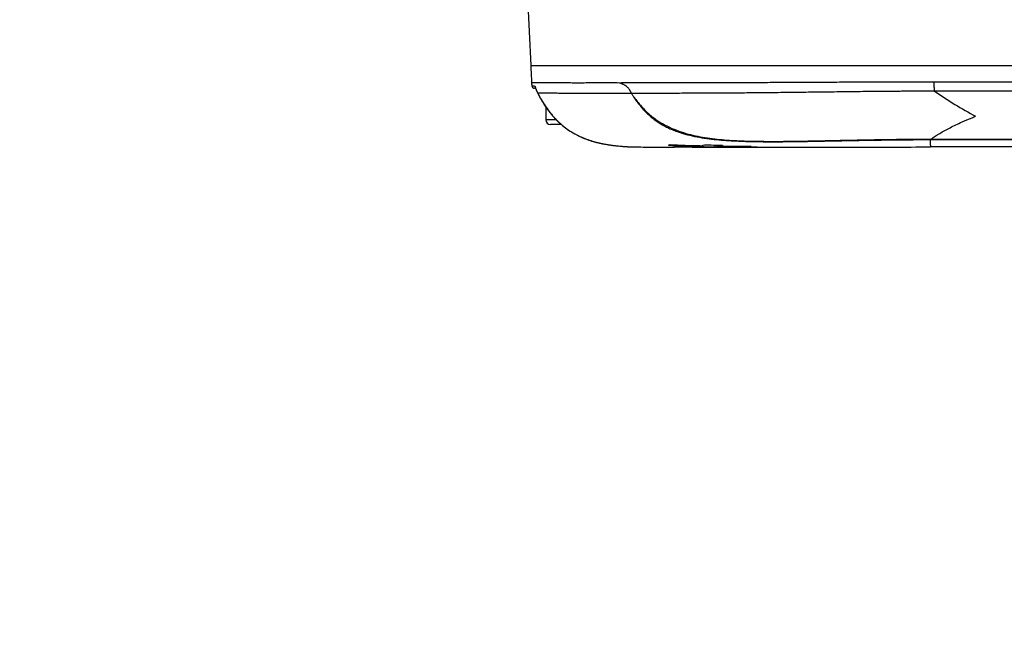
# Model space of a CAD drawing. Header units: millimetres. Extents: x 5828 to 6704, y 123 to 421.
# Tile 170 of 256: x 6522.42 to 6527.86, y 208.55 to 211.9. Entities that reach past the tile are written whole.
import ezdxf

# ---------------------------------------------------------------- set-up
doc = ezdxf.new("R2010")
doc.units = ezdxf.units.MM
for name, color, linetype in [('外形图', 7, 'Continuous'), ('尺寸标注', 7, 'Continuous'), ('运动范围', 7, 'Continuous')]:
    doc.layers.add(name, color=color, linetype=linetype)
doc.styles.add('微软雅黑', font='msyh.ttc', dxfattribs={"height": 1.5})
doc.dimstyles.new('尺寸标注_1_20比例', dxfattribs={"dimtxt": 1.5, "dimasz": 1.25, "dimexe": 0.5, "dimexo": 0.4, "dimgap": 0.5, "dimtad": 1, "dimdec": 1, "dimlfac": 20, "dimdsep": 46, "dimtxsty": '微软雅黑', "dimcen": 0.09, "dimadec": 0, "dimazin": 0, "dimtp": 0.01, "dimtm": 0.01, "dimtfac": 1, "dimtdec": 1, "dimtofl": 0, "dimtmove": 0, "dimatfit": 3, "dimfxl": 1, "dimtolj": 1, "dimarcsym": 0})

# ---------------------------------------------------------------- blocks, each defined once
blk = doc.blocks.new('*D1146')
at = {"layer": 'Defpoints', "color": 0}
for p in [(6488.2514, 214.3423), (6559.4529, 214.3423), (6635.7237, 214.3423), (6618.6004, 203.913), (6564.9841, 201.5194)]:
    blk.add_point(p, dxfattribs=at)
at = {"layer": '尺寸标注', "color": 0, "lineweight": -2}
blk.add_arc((6559.4529, 214.3423), 13.965, 185.13022, 344.86978, dxfattribs=at)
at = {"layer": '尺寸标注', "color": 0}
for points in [[(6545.7519, 213.1029), (6545.3356, 213.0842), (6545.4878, 214.3423)], [(6573.1371, 210.6519), (6572.7305, 210.7426), (6573.2057, 211.9173)]]:
    blk.add_solid(points, dxfattribs=at)
at = {"layer": '尺寸标注', "color": 0, "insert": (6555.4094, 202.3101), "char_height": 1.5, "attachment_point": 5, "rotation": 341.4248, "style": '微软雅黑'}
blk.add_mtext('\\A1;{\\fAlibaba PuHuiTi 3.0 55 Regular|b0|i0|c134|p18;+\\A1;170%%d}', dxfattribs=at)

msp = doc.modelspace()

# ---------------------------------------------------------------- linework, layer by layer
at = {"layer": '外形图', "linetype": 'ByBlock'}
for p, q in [((6525.2244, 212.0729), (6525.2438, 211.6423)), ((6525.2438, 211.6423), (6539.6504, 211.6423)), ((6525.2485, 211.5468), (6525.2485, 211.5469)), ((6525.2488, 211.5426), (6525.249, 211.5404)), ((6525.2504, 211.5297), (6525.2653, 211.5297)), ((6525.2708, 211.5173), (6525.2652, 211.5173)), ((6525.2683, 211.5235), (6525.2684, 211.5232)), ((6525.2688, 211.5224), (6525.2689, 211.5221)), ((6525.2689, 211.5221), (6525.2691, 211.5217)), ((6525.2691, 211.5217), (6525.2693, 211.5212)), ((6525.2693, 211.5212), (6525.2695, 211.5207)), ((6525.2695, 211.5207), (6525.2698, 211.5198)), ((6525.2698, 211.5198), (6525.2704, 211.5183)), ((6525.2704, 211.5183), (6525.2726, 211.5125)), ((6525.2723, 211.5131), (6525.2732, 211.5107)), ((6525.2732, 211.5107), (6525.274, 211.5088)), ((6525.2737, 211.5095), (6525.2753, 211.5056)), ((6525.2748, 211.5069), (6525.2753, 211.5055)), ((6525.2753, 211.5055), (6525.2759, 211.5041)), ((6525.2759, 211.5041), (6525.2765, 211.5026)), ((6525.2765, 211.5026), (6525.2771, 211.5012)), ((6525.2771, 211.5012), (6525.2777, 211.4997)), ((6525.2777, 211.4997), (6525.2784, 211.4982)), ((6525.2784, 211.4982), (6525.2791, 211.4967)), ((6525.2791, 211.4968), (6525.2791, 211.4967)), ((6525.2818, 211.4909), (6525.2827, 211.4891)), ((6525.2828, 211.4891), (6525.2827, 211.4891)), ((6525.2866, 211.4818), (6525.2871, 211.4808)), ((6525.3279, 211.4135), (6525.3279, 211.3423)), ((6525.3861, 211.3423), (6525.3279, 211.3423)), ((6525.4127, 211.3173), (6525.3529, 211.3173)), ((6525.4404, 211.2952), (6525.4411, 211.2946)), ((6525.4451, 211.2917), (6525.4491, 211.2889)), ((6525.4959, 211.2607), (6525.4959, 211.2606)), ((6527.455, 211.2333), (6528.4178, 211.2358)), ((6527.4587, 211.2364), (6528.4248, 211.2388)), ((6525.6522, 211.2085), (6525.6582, 211.2074)), ((6525.6582, 211.2074), (6525.6641, 211.2064)), ((6525.6641, 211.2064), (6525.6699, 211.2054)), ((6525.6699, 211.2054), (6525.6757, 211.2045)), ((6525.6757, 211.2045), (6525.6814, 211.2037)), ((6525.6814, 211.2037), (6525.6869, 211.2029)), ((6525.6869, 211.2029), (6525.6924, 211.2022)), ((6525.6924, 211.2022), (6525.6977, 211.2015)), ((6525.6977, 211.2015), (6525.703, 211.2008)), ((6525.7106, 211.1999), (6525.7155, 211.1994)), ((6525.7155, 211.1994), (6525.7227, 211.1986)), ((6525.7227, 211.1986), (6525.7296, 211.1979)), ((6525.7296, 211.1979), (6525.7361, 211.1973)), ((6525.7361, 211.1973), (6525.7423, 211.1968)), ((6525.7423, 211.1968), (6525.75, 211.1961)), ((6525.75, 211.1961), (6525.7562, 211.1956)), ((6525.7562, 211.1956), (6525.7636, 211.1951)), ((6525.7636, 211.1951), (6525.7716, 211.1945)), ((6525.7716, 211.1945), (6525.7797, 211.194)), ((6525.7797, 211.194), (6525.7906, 211.1934)), ((6526.0395, 211.1916), (6526.0396, 211.1927)), ((6526.0395, 211.1927), (6526.1373, 211.1923)), ((6526.0395, 211.192), (6526.0395, 211.1927)), ((6526.0395, 211.1916), (6526.0395, 211.192)), ((6526.1372, 211.1923), (6526.1373, 211.1917)), ((6526.1373, 211.1923), (6526.1373, 211.1915)), ((6526.1373, 211.1915), (6526.2218, 211.1914)), ((6526.1806, 211.1974), (6526.1808, 211.1998)), ((6526.1808, 211.1998), (6526.1893, 211.1996)), ((6526.2218, 211.1914), (6526.2257, 211.1915)), ((6526.3059, 211.1915), (6526.2257, 211.1915)), ((6526.2649, 211.1938), (6526.2641, 211.2029)), ((6526.2802, 211.1963), (6526.2797, 211.2026)), ((6526.2889, 211.1982), (6526.2885, 211.2025)), ((6526.3059, 211.1915), (6526.3058, 211.192)), ((6526.3059, 211.1914), (6526.3921, 211.1915)), ((6526.3059, 211.1914), (6526.3059, 211.1915)), ((6526.3181, 211.1917), (6526.3181, 211.192)), ((6526.4974, 211.1917), (6526.3181, 211.1917)), ((6526.3297, 211.1914), (6526.3227, 211.1914)), ((6526.3447, 211.1914), (6526.3297, 211.1914)), ((6526.3645, 211.1914), (6526.3447, 211.1914)), ((6526.3645, 211.1914), (6526.3645, 211.1914)), ((6526.3921, 211.1914), (6526.3645, 211.1914)), ((6526.3921, 211.1915), (6526.4171, 211.1915)), ((6526.4063, 211.1914), (6526.3921, 211.1914)), ((6526.4063, 211.1914), (6526.4063, 211.1915)), ((6526.4171, 211.1915), (6526.4857, 211.1915)), ((6526.4545, 211.1957), (6526.4544, 211.1973)), ((6526.4857, 211.1915), (6526.4974, 211.1915)), ((6526.4973, 211.1921), (6526.4974, 211.1921)), ((6526.4974, 211.1917), (6526.4973, 211.1921)), ((6526.4974, 211.1921), (6526.4974, 211.1917)), ((6526.4974, 211.1915), (6526.6604, 211.1917)), ((6527.4551, 211.2027), (6527.455, 211.1923)), ((6528.4774, 211.1923), (6527.455, 211.1923))]:
    msp.add_line(p, q, dxfattribs=at)
for points in [[(6525.2485, 211.5469), (6525.2486, 211.5448), (6525.2488, 211.5426)], [(6525.249, 211.5404), (6525.2492, 211.5383), (6525.2494, 211.5361)], [(6525.2494, 211.5361), (6525.2497, 211.534), (6525.25, 211.5319), (6525.2504, 211.5297)], [(6525.2504, 211.5297), (6525.2505, 211.5294), (6525.2505, 211.529), (6525.2506, 211.5286), (6525.2507, 211.5282)], [(6525.2507, 211.5282), (6525.2509, 211.5279), (6525.251, 211.5275), (6525.2511, 211.5271), (6525.2512, 211.5267), (6525.2514, 211.5264), (6525.2516, 211.526), (6525.2517, 211.5256), (6525.2519, 211.5253), (6525.2521, 211.5249), (6525.2523, 211.5246), (6525.2525, 211.5243), (6525.2527, 211.5239), (6525.253, 211.5236), (6525.2532, 211.5233), (6525.2534, 211.523), (6525.2537, 211.5227), (6525.2539, 211.5224), (6525.2542, 211.5221), (6525.2545, 211.5218), (6525.2548, 211.5215), (6525.2551, 211.5212), (6525.2554, 211.521), (6525.2557, 211.5207), (6525.256, 211.5205), (6525.2563, 211.5202), (6525.2566, 211.52), (6525.2569, 211.5198), (6525.2573, 211.5196), (6525.2576, 211.5193), (6525.258, 211.5192), (6525.2583, 211.519), (6525.2587, 211.5188), (6525.259, 211.5186), (6525.2594, 211.5185), (6525.2597, 211.5183), (6525.2601, 211.5182), (6525.2605, 211.518), (6525.2609, 211.5179), (6525.2613, 211.5178), (6525.2616, 211.5177), (6525.262, 211.5176), (6525.2624, 211.5175), (6525.2628, 211.5175), (6525.2632, 211.5174), (6525.2636, 211.5174), (6525.264, 211.5173), (6525.2644, 211.5173), (6525.2648, 211.5173), (6525.2652, 211.5173)], [(6525.2537, 211.5227), (6525.2539, 211.5224), (6525.2542, 211.5221), (6525.2545, 211.5218), (6525.2548, 211.5215), (6525.2551, 211.5212), (6525.2554, 211.521), (6525.2557, 211.5207), (6525.256, 211.5205), (6525.2563, 211.5202), (6525.2566, 211.52), (6525.2569, 211.5198), (6525.2573, 211.5196), (6525.2576, 211.5193), (6525.258, 211.5192), (6525.2583, 211.519), (6525.2587, 211.5188), (6525.259, 211.5186), (6525.2594, 211.5185), (6525.2597, 211.5183), (6525.2601, 211.5182), (6525.2605, 211.518), (6525.2609, 211.5179), (6525.2613, 211.5178), (6525.2616, 211.5177), (6525.262, 211.5176), (6525.2624, 211.5175), (6525.2628, 211.5175), (6525.2632, 211.5174), (6525.2636, 211.5174), (6525.264, 211.5173), (6525.2644, 211.5173), (6525.2648, 211.5173), (6525.2652, 211.5173)], [(6525.2683, 211.5235), (6525.2683, 211.5235), (6525.2683, 211.5235), (6525.2683, 211.5235), (6525.2683, 211.5235), (6525.2683, 211.5234), (6525.2683, 211.5234)], [(6525.2684, 211.5232), (6525.2684, 211.5232), (6525.2685, 211.5231), (6525.2685, 211.523), (6525.2686, 211.5229), (6525.2686, 211.5227), (6525.2687, 211.5226), (6525.2688, 211.5224)], [(6525.2791, 211.4967), (6525.2799, 211.4948), (6525.2808, 211.4928)], [(6525.2791, 211.4967), (6525.2799, 211.4948), (6525.2808, 211.4928), (6525.2818, 211.4909), (6525.2827, 211.4891)], [(6525.2827, 211.4891), (6525.2866, 211.4818), (6525.2905, 211.4746), (6525.2943, 211.4677), (6525.2981, 211.461), (6525.3019, 211.4545), (6525.3057, 211.4481), (6525.3094, 211.4419), (6525.3132, 211.4359)], [(6525.3132, 211.4359), (6525.3169, 211.43), (6525.3206, 211.4243), (6525.3244, 211.4187), (6525.3279, 211.4135)], [(6525.3169, 211.43), (6525.3206, 211.4243), (6525.3244, 211.4187), (6525.3281, 211.4132), (6525.3318, 211.4079), (6525.3355, 211.4027), (6525.3391, 211.3977), (6525.3428, 211.3927), (6525.3465, 211.3879), (6525.3502, 211.3832), (6525.3538, 211.3786), (6525.3575, 211.3741), (6525.3612, 211.3697), (6525.3649, 211.3654), (6525.3686, 211.3611), (6525.3723, 211.357), (6525.376, 211.3529), (6525.3797, 211.349), (6525.3834, 211.3451), (6525.3871, 211.3412), (6525.3909, 211.3375), (6525.3946, 211.3338), (6525.3984, 211.3302), (6525.4022, 211.3267), (6525.406, 211.3232), (6525.4098, 211.3198)], [(6525.4098, 211.3198), (6525.4136, 211.3165), (6525.4175, 211.3132), (6525.4214, 211.3099), (6525.4252, 211.3068), (6525.4292, 211.3037), (6525.4331, 211.3006), (6525.4371, 211.2976), (6525.4411, 211.2946), (6525.4451, 211.2917), (6525.4492, 211.2889)], [(6525.4491, 211.2889), (6525.4532, 211.2861), (6525.4574, 211.2833), (6525.4615, 211.2806), (6525.4657, 211.278), (6525.4699, 211.2753), (6525.4741, 211.2728), (6525.4784, 211.2702), (6525.4828, 211.2678), (6525.4871, 211.2653), (6525.4915, 211.2629), (6525.4959, 211.2606)], [(6525.4959, 211.2606), (6525.4993, 211.2589), (6525.5026, 211.2572), (6525.506, 211.2555), (6525.5094, 211.2539), (6525.5127, 211.2523), (6525.5161, 211.2507), (6525.5195, 211.2491), (6525.5228, 211.2476), (6525.5262, 211.2461), (6525.5295, 211.2447), (6525.5329, 211.2433), (6525.5362, 211.2419), (6525.5396, 211.2405), (6525.5429, 211.2392), (6525.5462, 211.2379), (6525.5496, 211.2366), (6525.5529, 211.2354), (6525.5562, 211.2342), (6525.5595, 211.233), (6525.5628, 211.2318), (6525.5661, 211.2307), (6525.5694, 211.2295), (6525.5727, 211.2284), (6525.576, 211.2274), (6525.5793, 211.2263), (6525.5826, 211.2253), (6525.5858, 211.2243), (6525.5891, 211.2234), (6525.5923, 211.2224), (6525.5956, 211.2215), (6525.5988, 211.2206), (6525.6021, 211.2197), (6525.6053, 211.2189), (6525.6085, 211.218), (6525.6117, 211.2172), (6525.6149, 211.2164), (6525.6181, 211.2157), (6525.6212, 211.2149), (6525.6244, 211.2142), (6525.6275, 211.2135), (6525.6307, 211.2128), (6525.6338, 211.2121), (6525.6369, 211.2115), (6525.64, 211.2108), (6525.6431, 211.2102), (6525.6461, 211.2096), (6525.6522, 211.2085)], [(6525.703, 211.2008), (6525.7056, 211.2005), (6525.7106, 211.1999)], [(6525.7906, 211.1934), (6525.8018, 211.1931), (6525.8145, 211.1929), (6525.8269, 211.1927)]]:
    msp.add_lwpolyline(points, dxfattribs=at)
for centre, radius, start, end in [((6580.5279, 214.3423), 55.35, 182.79603, 182.89488), ((6525.3912, 211.5541), 0.1429, 182.9054, 185.1191), ((6525.3912, 211.5541), 0.1428, 185.1192, 185.2638), ((6525.3912, 211.5541), 0.1429, 185.2639, 187.4408), ((6525.3912, 211.5541), 0.1428, 187.4409, 187.5889), ((6525.3912, 211.5541), 0.1429, 187.5889, 189.812), ((6525.2652, 211.5323), 0.015, 189.8123, 269.9999), ((6525.2801, 211.5323), 0.015, 189.8223, 220.5711), ((6525.4088, 211.5548), 0.1421, 204.0984, 207.5172), ((6528.8114, 213.4225), 2.3388, 235.2518, 241.7644), ((6525.3529, 211.3423), 0.025, 180, 270), ((6525.9521, 211.348), 0.1559, 290.2942, 293.7633), ((6526.2986, 219.4337), 8.2371, 267.96576, 269.1788), ((6526.3023, 217.345), 6.1464, 267.32099, 268.86756), ((6526.1281, 211.4264), 0.2349, 279.0965, 282.9008), ((6526.3618, 233.8563), 22.6627, 269.50313, 269.75499), ((6526.1348, 211.3998), 0.2075, 285.23, 289.6627), ((6526.4083, 218.0243), 6.8229, 268.28945, 269.12623), ((6526.2218, 211.3374), 0.146, 271.5164, 275.3394), ((6526.3632, 318.3556), 107.1637, 269.931666, 270.07172), ((6526.2294, 211.4591), 0.2677, 277.6123, 280.9337), ((6526.4617, 236.3368), 25.1411, 269.58632, 269.98362), ((6526.2348, 211.4349), 0.2429, 282.8854, 286.6207), ((6526.4725, 230.4917), 19.2945, 269.45494, 269.97264), ((6526.304, 211.574), 0.3826, 270.2752, 272.1059), ((6526.4021, 214.7084), 3.517, 270.0679, 270.2439), ((6526.4054, 211.4833), 0.2918, 279.6864, 281.434)]:
    msp.add_arc(centre, radius, start, end, dxfattribs=at)
for points, knots in [([(6525.7357, 211.5461), (6525.7166, 211.5462), (6525.6796, 211.5464), (6525.6258, 211.5464), (6525.5753, 211.5463), (6525.5281, 211.5461), (6525.4845, 211.5461), (6525.4444, 211.5463), (6525.4079, 211.5466), (6525.3797, 211.5469), (6525.3591, 211.547), (6525.345, 211.5471), (6525.3319, 211.5472), (6525.3197, 211.5473), (6525.3084, 211.5473), (6525.2981, 211.5473), (6525.2888, 211.5472), (6525.2805, 211.5472), (6525.2731, 211.5471), (6525.2675, 211.5471), (6525.2636, 211.547), (6525.261, 211.547), (6525.2586, 211.547), (6525.2565, 211.5469), (6525.2547, 211.5469), (6525.2531, 211.5469), (6525.2519, 211.5469), (6525.251, 211.5469), (6525.2505, 211.5469), (6525.25, 211.5469), (6525.2496, 211.5469), (6525.2493, 211.5469), (6525.249, 211.5469), (6525.2488, 211.5469), (6525.2487, 211.5469), (6525.2486, 211.5469), (6525.2486, 211.5469), (6525.2485, 211.5469), (6525.2485, 211.5469), (6525.2485, 211.5469), (6525.2485, 211.5469)], [0, 0, 0, 0, 0.117228, 0.227819, 0.331571, 0.428323, 0.51796, 0.60036, 0.67536, 0.742804, 0.77365, 0.802564, 0.829537, 0.854562, 0.877631, 0.898735, 0.917865, 0.935014, 0.950174, 0.963339, 0.969172, 0.974503, 0.979331, 0.983656, 0.987476, 0.990791, 0.993598, 0.994812, 0.995898, 0.996857, 0.997689, 0.998393, 0.99897, 0.999419, 0.999596, 0.99974, 0.999853, 0.999934, 0.999982, 1, 1, 1, 1]), ([(6527.4759, 211.5515), (6527.4552, 211.5515), (6527.4241, 211.5514), (6527.3827, 211.5513), (6527.3207, 211.5513), (6527.2483, 211.5513), (6527.1658, 211.5511), (6527.1042, 211.5508), (6527.0429, 211.5504), (6526.982, 211.5501), (6526.9214, 211.5497), (6526.8612, 211.5494), (6526.8015, 211.5492), (6526.723, 211.5488), (6526.6263, 211.5483), (6526.5124, 211.5478), (6526.4016, 211.5473), (6526.294, 211.5472), (6526.2066, 211.5471), (6526.1387, 211.5471), (6526.0892, 211.5469), (6526.0409, 211.5467), (6525.9937, 211.5465), (6525.9477, 211.5463), (6525.9028, 211.5462), (6525.8662, 211.5462), (6525.8375, 211.5463), (6525.8165, 211.5464), (6525.7958, 211.5464), (6525.7689, 211.5464), (6525.7489, 211.5462), (6525.7357, 211.5461)], [0, 0, 0, 0, 0.035687, 0.053531, 0.071376, 0.142686, 0.17822, 0.213616, 0.248849, 0.283898, 0.318732, 0.353322, 0.387639, 0.421658, 0.48869, 0.554206, 0.617996, 0.67986, 0.739603, 0.768617, 0.797025, 0.824808, 0.851942, 0.878409, 0.904188, 0.929259, 0.941522, 0.9536, 0.965489, 0.977187, 1, 1, 1, 1]), ([(6525.8012, 211.4876), (6525.801, 211.4887), (6525.8005, 211.4904), (6525.7996, 211.4925), (6525.7989, 211.4941), (6525.7981, 211.4957), (6525.7971, 211.4978), (6525.7957, 211.5004), (6525.794, 211.5035), (6525.7917, 211.5075), (6525.7885, 211.5121), (6525.7845, 211.5173), (6525.7803, 211.5219), (6525.7759, 211.5259), (6525.7701, 211.5304), (6525.7641, 211.5342), (6525.758, 211.5372), (6525.7535, 211.5392), (6525.749, 211.541), (6525.7445, 211.5427), (6525.7401, 211.5444), (6525.7372, 211.5456), (6525.7357, 211.5461)], [0, 0, 0, 0, 0.036545, 0.055622, 0.074917, 0.09421, 0.1135, 0.152123, 0.190581, 0.228692, 0.303289, 0.374957, 0.443031, 0.507402, 0.568587, 0.683705, 0.738596, 0.792226, 0.84491, 0.896943, 0.948624, 1, 1, 1, 1]), ([(6537.1463, 211.5688), (6537.1212, 211.5669), (6537.0835, 211.5643), (6537.0331, 211.5614), (6536.9828, 211.5589), (6536.9198, 211.5565), (6536.8443, 211.5544), (6536.7687, 211.5531), (6536.6931, 211.5523), (6536.6175, 211.5519), (6536.5419, 211.5517), (6536.4663, 211.5518), (6536.3907, 211.5519), (6536.3151, 211.552), (6536.2394, 211.5521), (6536.1638, 211.5521), (6536.063, 211.552), (6535.937, 211.5519), (6535.7858, 211.5519), (6535.6346, 211.552), (6535.4834, 211.552), (6535.3322, 211.552), (6535.181, 211.5519), (6534.9794, 211.5519), (6534.7275, 211.5519), (6534.4251, 211.5519), (6534.0219, 211.5519), (6533.518, 211.5519), (6532.9134, 211.5519), (6532.3088, 211.5519), (6531.7043, 211.5519), (6531.0999, 211.5519), (6530.4955, 211.5518), (6529.8913, 211.5518), (6529.2872, 211.5518), (6528.6833, 211.5517), (6528.0795, 211.5517), (6527.6771, 211.5516), (6527.4759, 211.5515)], [0, 0, 0, 0, 0.007818, 0.011727, 0.015636, 0.023453, 0.031271, 0.039089, 0.046907, 0.054725, 0.062542, 0.07036, 0.078178, 0.085996, 0.093813, 0.101631, 0.109449, 0.125084, 0.140719, 0.156354, 0.171988, 0.187623, 0.203257, 0.218891, 0.250159, 0.281425, 0.312691, 0.375219, 0.437742, 0.500259, 0.562768, 0.625269, 0.687759, 0.750238, 0.812704, 0.875154, 0.937587, 1, 1, 1, 1]), ([(6527.4783, 211.5008), (6527.4781, 211.5022), (6527.4777, 211.5052), (6527.4773, 211.5102), (6527.4769, 211.5158), (6527.4764, 211.5245), (6527.4761, 211.5365), (6527.476, 211.5464), (6527.476, 211.5515)], [0, 0, 0, 0, 0.082033, 0.180027, 0.292425, 0.417408, 0.696804, 1, 1, 1, 1]), ([(6525.2653, 211.5297), (6525.2655, 211.5297), (6525.2657, 211.5296), (6525.266, 211.5293), (6525.2663, 211.5288), (6525.2668, 211.528), (6525.2674, 211.5267), (6525.268, 211.5252), (6525.269, 211.5226), (6525.2704, 211.5188), (6525.2722, 211.5138), (6525.2743, 211.5083), (6525.2766, 211.5026), (6525.2783, 211.4987), (6525.2791, 211.4968)], [0, 0, 0, 0, 0.012603, 0.021748, 0.033064, 0.062418, 0.100774, 0.14768, 0.202318, 0.331614, 0.481965, 0.64709, 0.821364, 1, 1, 1, 1]), ([(6527.4784, 211.5008), (6527.4588, 211.5008), (6527.4195, 211.5007), (6527.3606, 211.5004), (6527.3115, 211.5002), (6527.2722, 211.5), (6527.2428, 211.4998), (6527.2134, 211.4997), (6527.1743, 211.4994), (6527.1256, 211.4989), (6527.0769, 211.4983), (6527.0381, 211.4978), (6526.9995, 211.4973), (6526.9514, 211.4967), (6526.8751, 211.4958), (6526.7808, 211.4946), (6526.669, 211.4932), (6526.5596, 211.492), (6526.4527, 211.491), (6526.3488, 211.4903), (6526.248, 211.4898), (6526.1663, 211.4895), (6526.1027, 211.4892), (6526.0566, 211.4889), (6526.0114, 211.4886), (6525.9673, 211.4883), (6525.9313, 211.4882), (6525.903, 211.4881), (6525.8822, 211.4881), (6525.8616, 211.4881), (6525.8349, 211.4881), (6525.8149, 211.4881), (6525.8018, 211.4881)], [0, 0, 0, 0, 0.035133, 0.070275, 0.105408, 0.122965, 0.14051, 0.158038, 0.175543, 0.210469, 0.245259, 0.262599, 0.279899, 0.31437, 0.348642, 0.416473, 0.483178, 0.548541, 0.61235, 0.674408, 0.734532, 0.792534, 0.820682, 0.848233, 0.875169, 0.901471, 0.927122, 0.939699, 0.952107, 0.964343, 0.976403, 1, 1, 1, 1]), ([(6531.0066, 211.5017), (6530.7124, 211.5017), (6530.1242, 211.5016), (6529.389, 211.5015), (6528.8744, 211.5014), (6528.5804, 211.5013), (6528.36, 211.5013), (6528.1395, 211.5012), (6527.8457, 211.5011), (6527.6253, 211.5009), (6527.4784, 211.5008)], [0, 0, 0, 0, 0.250126, 0.500178, 0.625172, 0.68766, 0.750141, 0.812617, 0.875085, 1, 1, 1, 1]), ([(6525.8012, 211.4876), (6525.7842, 211.4878), (6525.759, 211.488), (6525.7257, 211.4882), (6525.7015, 211.4884), (6525.6779, 211.4884), (6525.6476, 211.4885), (6525.598, 211.4885), (6525.5439, 211.4883), (6525.493, 211.4883), (6525.4491, 211.4886), (6525.4088, 211.4889), (6525.3721, 211.4892), (6525.3488, 211.4893), (6525.3282, 211.4894), (6525.3106, 211.4894), (6525.2957, 211.4893), (6525.2868, 211.4892), (6525.2828, 211.4891)], [0, 0, 0, 0, 0.098431, 0.146112, 0.192743, 0.238289, 0.282726, 0.368194, 0.525044, 0.596197, 0.662349, 0.779139, 0.829578, 0.874626, 0.914234, 0.948358, 0.976959, 1, 1, 1, 1]), ([(6525.2828, 211.4891), (6525.289, 211.4774), (6525.3017, 211.4542), (6525.3227, 211.4205), (6525.3458, 211.3882), (6525.3711, 211.3576), (6525.3988, 211.3291), (6525.4289, 211.3032), (6525.4613, 211.2801), (6525.4842, 211.2668), (6525.4959, 211.2607)], [0, 0, 0, 0, 0.12501, 0.250018, 0.375023, 0.500023, 0.625019, 0.750013, 0.875005, 1, 1, 1, 1]), ([(6525.8012, 211.4876), (6525.8024, 211.4857), (6525.8049, 211.4819), (6525.8086, 211.4762), (6525.8123, 211.4705), (6525.8161, 211.4648), (6525.82, 211.4592), (6525.8252, 211.4518), (6525.8318, 211.4426), (6525.8401, 211.4317), (6525.8514, 211.4175), (6525.8662, 211.4003), (6525.8851, 211.3806), (6525.9051, 211.3621), (6525.9263, 211.345), (6525.9486, 211.3292), (6525.9718, 211.3149), (6525.9958, 211.302), (6526.0205, 211.2906), (6526.0542, 211.277), (6526.0974, 211.2631), (6526.1504, 211.2504), (6526.204, 211.241), (6526.258, 211.2342), (6526.3122, 211.2293), (6526.3665, 211.226), (6526.4209, 211.2237), (6526.4753, 211.2224), (6526.5297, 211.2217), (6526.6022, 211.2214), (6526.693, 211.2222), (6526.8018, 211.224), (6526.9106, 211.2261), (6527.0195, 211.2283), (6527.1284, 211.2302), (6527.2372, 211.2317), (6527.3461, 211.2328), (6527.4187, 211.2332), (6527.455, 211.2333)], [0, 0, 0, 0, 0.003911, 0.007821, 0.011732, 0.015642, 0.019553, 0.023464, 0.031285, 0.039106, 0.046927, 0.062568, 0.078209, 0.09385, 0.109491, 0.125131, 0.14077, 0.156407, 0.172042, 0.187674, 0.218919, 0.250155, 0.281384, 0.312613, 0.343842, 0.375074, 0.406309, 0.437546, 0.468785, 0.500025, 0.562511, 0.625001, 0.687496, 0.749995, 0.812496, 0.874998, 0.9375, 1, 1, 1, 1]), ([(6525.8018, 211.4881), (6525.803, 211.4862), (6525.8055, 211.4824), (6525.8093, 211.4768), (6525.8132, 211.4712), (6525.8171, 211.4656), (6525.8211, 211.4601), (6525.8265, 211.4528), (6525.8361, 211.4402), (6525.8505, 211.4227), (6525.8688, 211.4025), (6525.8882, 211.3834), (6525.9087, 211.3655), (6525.9302, 211.3488), (6525.9601, 211.3283), (6525.9996, 211.3061), (6526.0496, 211.2844), (6526.1013, 211.2672), (6526.1541, 211.2539), (6526.2076, 211.244), (6526.2616, 211.2368), (6526.3158, 211.2316), (6526.3701, 211.2281), (6526.4245, 211.2257), (6526.479, 211.2243), (6526.5334, 211.2236), (6526.606, 211.2233), (6526.6967, 211.2241), (6526.8055, 211.226), (6526.9144, 211.2284), (6527.0232, 211.2307), (6527.1321, 211.2329), (6527.2772, 211.2352), (6527.3861, 211.2362), (6527.4587, 211.2364)], [0, 0, 0, 0, 0.003909, 0.007817, 0.011725, 0.015633, 0.019541, 0.023448, 0.031262, 0.046887, 0.062507, 0.078123, 0.093735, 0.109343, 0.124951, 0.156156, 0.187375, 0.21861, 0.249858, 0.281114, 0.312374, 0.343633, 0.374892, 0.40615, 0.437407, 0.468663, 0.499918, 0.562426, 0.624934, 0.68744, 0.749948, 0.812456, 0.874966, 1, 1, 1, 1]), ([(6527.4587, 211.2364), (6527.4623, 211.2389), (6527.4698, 211.2441), (6527.4814, 211.2518), (6527.4937, 211.2595), (6527.5111, 211.2702), (6527.5344, 211.2836), (6527.5642, 211.2995), (6527.5962, 211.3154), (6527.6245, 211.3285), (6527.6481, 211.3389), (6527.6666, 211.3467), (6527.6856, 211.3545), (6527.6984, 211.3595), (6527.705, 211.362)], [0, 0, 0, 0, 0.048287, 0.098556, 0.150854, 0.205128, 0.31951, 0.441486, 0.570793, 0.707157, 0.777904, 0.850308, 0.92436, 1, 1, 1, 1]), ([(6525.496, 211.2607), (6525.5046, 211.2562), (6525.522, 211.2477), (6525.5487, 211.2367), (6525.5756, 211.2273), (6525.6022, 211.2195), (6525.6283, 211.2132), (6525.6533, 211.2081), (6525.677, 211.2042), (6525.6991, 211.2012), (6525.7192, 211.1989), (6525.7372, 211.1972), (6525.7527, 211.1959), (6525.7641, 211.1951), (6525.7718, 211.1945), (6525.7767, 211.1942), (6525.7807, 211.194), (6525.7841, 211.1938), (6525.7868, 211.1936), (6525.7885, 211.1935), (6525.7896, 211.1934), (6525.7901, 211.1934), (6525.7904, 211.1934), (6525.7906, 211.1934), (6525.7906, 211.1934)], [0, 0, 0, 0, 0.095609, 0.190619, 0.284273, 0.375706, 0.463994, 0.5482, 0.627404, 0.70075, 0.767446, 0.826783, 0.878142, 0.920995, 0.93909, 0.954902, 0.96839, 0.979521, 0.988266, 0.994604, 0.996865, 0.998519, 0.999564, 1, 1, 1, 1]), ([(6527.4587, 211.2364), (6527.4584, 211.236), (6527.4578, 211.2352), (6527.4567, 211.2341), (6527.4557, 211.2334), (6527.455, 211.2333)], [0, 0, 0, 0, 0.304573, 0.569507, 1, 1, 1, 1]), ([(6527.4551, 211.2027), (6527.4551, 211.2046), (6527.4552, 211.2088), (6527.4552, 211.2158), (6527.4551, 211.2241), (6527.455, 211.2301), (6527.455, 211.2333)], [0, 0, 0, 0, 0.188026, 0.41735, 0.688004, 1, 1, 1, 1]), ([(6525.8269, 211.1927), (6525.8441, 211.1924), (6525.8788, 211.1921), (6525.9314, 211.1919), (6525.9851, 211.1917), (6526.0212, 211.1917), (6526.0395, 211.1916)], [0, 0, 0, 0, 0.242316, 0.489541, 0.74196, 1, 1, 1, 1]), ([(6526.1373, 211.1917), (6526.1373, 211.1917), (6526.1372, 211.1917), (6526.1372, 211.1917), (6526.137, 211.1917), (6526.1369, 211.1917), (6526.1366, 211.1917), (6526.1364, 211.1917), (6526.136, 211.1918), (6526.1355, 211.1918), (6526.1347, 211.1918), (6526.1335, 211.1919), (6526.132, 211.1919), (6526.1302, 211.1919), (6526.1281, 211.192), (6526.1257, 211.192), (6526.1229, 211.1921), (6526.1184, 211.1922), (6526.1118, 211.1923), (6526.1062, 211.1924), (6526.1032, 211.1924)], [0, 0, 0, 0, 0.00098, 0.003228, 0.006836, 0.011866, 0.018371, 0.0264, 0.036003, 0.04724, 0.074904, 0.109967, 0.152989, 0.204582, 0.265418, 0.336168, 0.417456, 0.509868, 0.730258, 1, 1, 1, 1]), ([(6526.6604, 211.1917), (6526.719, 211.1917), (6526.8409, 211.1919), (6527.1057, 211.1922), (6527.312, 211.1923), (6527.455, 211.1923)], [0, 0, 0, 0, 0.2211, 0.460208, 1, 1, 1, 1])]:
    msp.add_open_spline(points, degree=3, knots=knots, dxfattribs=at)
at = {"layer": '运动范围'}
msp.add_arc((6559.4529, 214.3423), 60.06, 10, 350, dxfattribs=at)

# ---------------------------------------------------------------- dimensions: what is measured, and where the dimension line sits
at = {"layer": '尺寸标注'}
dim = msp.add_angular_dim_2l(base=(6564.9841, 201.5194), line1=((6635.7237, 214.3423), (6488.2514, 214.3423)), line2=((6559.4529, 214.3423), (6618.6004, 203.913)), text='\\A1;{\\fAlibaba PuHuiTi 3.0 55 Regular|b0|i0|c134|p18;+<>}', dimstyle='尺寸标注_1_20比例', dxfattribs=at)
dim.commit()
dim.dimension.update_dxf_attribs({"geometry": '*D1146', "text_midpoint": (6555.0043, 201.1047), "dimtype": 162})

doc.saveas('drawing.dxf')
